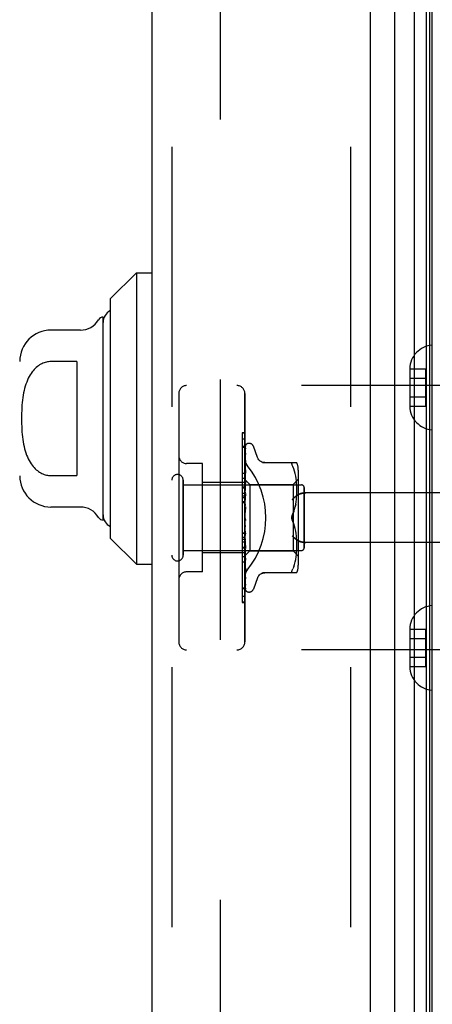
# Model space of a CAD drawing. Header units: inches. Extents: x 0 to 179, y 0 to 116.
# Tile 205 of 234: x 94.21 to 95.77, y 36.41 to 40.13. Entities that reach past the tile are written whole.
import ezdxf

# ---------------------------------------------------------------- set-up
doc = ezdxf.new("R2010")
doc.units = ezdxf.units.IN
doc.header["$LTSCALE"] = 9.842105
doc.header["$MEASUREMENT"] = 0
doc.linetypes.add('HIDDEN', pattern=[0.2, 0.1, -0.1])
doc.layers.get('0').update_dxf_attribs({"linetype": 'CONTINUOUS'})
for name, color, linetype in [('DEFAULT_2', 8, 'HIDDEN'), ('DIMENSIONS', 7, 'CONTINUOUS'), ('LEFTHAND_DOOR_ASSEMBLY', 7, 'CONTINUOUS'), ('RIGHTHAND_DOOR_ASSEMBLY', 7, 'CONTINUOUS')]:
    doc.layers.add(name, color=color, linetype=linetype)
doc.styles.get("Standard").update_dxf_attribs({"font": 'arial.ttf'})
doc.dimstyles.new('DIMSTYLE_1', dxfattribs={"dimtxt": 0.789474, "dimasz": 1.052632, "dimexe": 0.09, "dimexo": 0.07, "dimgap": 0.0375, "dimtad": 0, "dimtih": 1, "dimtoh": 1, "dimzin": 4, "dimdsep": 46, "dimtxsty": 'Standard', "dimblk": '_FILLED', "dimblk1": '_FILLED', "dimblk2": '_FILLED', "dimcen": 0.09, "dimadec": 3, "dimazin": 1, "dimtfac": 1, "dimtdec": 3, "dimtofl": 0, "dimtmove": 0, "dimatfit": 3, "dimldrblk": '_FILLED', "dimfxl": 0, "dimtolj": 1, "dimtzin": 4, "dimarcsym": 0})

# ---------------------------------------------------------------- blocks, each defined once
blk = doc.blocks.new('_FILLED')
at = {"color": 0, "linetype": 'ByBlock'}
blk.add_solid([(0, 0), (-1, 0.2), (-1, -0.2)], dxfattribs=at)
blk = doc.blocks.new('*D12')
at = {"layer": 'DIMENSIONS', "color": 2, "linetype": 'Continuous'}
for p, q in [((95.1522, 81.3753), (90.7153, 81.3753)), ((91.6627, 81.3753), (91.6627, 58.1648)), ((91.6627, 33.3753), (91.6627, 56.5859)), ((95.1632, 33.3753), (90.7153, 33.3753))]:
    blk.add_line(p, q, dxfattribs=at)
at = {"layer": 'DIMENSIONS', "color": 2, "linetype": 'Continuous', "xscale": 1.0526315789, "yscale": 1.0526315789, "zscale": 1.0526315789}
for p, rotation in [((91.6627, 81.3753), 90), ((91.6627, 33.3753), 270)]:
    blk.add_blockref('_FILLED', p, dxfattribs=dict(at, rotation=rotation))
at = {"layer": 'DIMENSIONS', "color": 2, "linetype": 'Continuous', "insert": (91.6627, 57.7701), "char_height": 0.78947, "width": 2.758756, "attachment_point": 2, "line_spacing_factor": 0.9}
blk.add_mtext('48.00', dxfattribs=at)

msp = doc.modelspace()

# ---------------------------------------------------------------- linework, layer by layer
at = {"layer": 'DEFAULT_2', "color": 8, "linetype": 'HIDDEN'}
msp.add_line((94.9725, 80.1098), (94.9725, 34.6409), dxfattribs=at)
at = {"layer": 'LEFTHAND_DOOR_ASSEMBLY', "color": 8, "linetype": 'HIDDEN'}
for p, q in [((94.79, 80.9903), (94.79, 33.7603)), ((95.465, 80.9903), (95.465, 33.7603)), ((96.264, 38.7503), (94.846, 38.7503)), ((94.816, 38.7203), (94.816, 37.7803)), ((95.066, 37.7803), (95.066, 38.7203)), ((95.066, 38.5481), (95.056, 38.5481)), ((95.056, 38.5481), (95.056, 38.1374)), ((95.066, 38.5197), (95.056, 38.5197)), ((94.906, 38.4553), (94.846, 38.4553)), ((94.906, 38.0453), (94.906, 38.4553)), ((94.833, 38.1083), (94.833, 38.3923)), ((94.833, 38.3743), (95.28, 38.3743)), ((95.066, 38.3833), (94.906, 38.3833)), ((95.066, 38.3984), (95.056, 38.3984)), ((95.066, 38.3423), (95.056, 38.3423)), ((95.066, 38.3322), (95.056, 38.3322)), ((95.29, 38.1363), (95.29, 38.3643)), ((96.264, 38.3441), (95.2964, 38.3441)), ((95.066, 38.325), (95.056, 38.325)), ((95.066, 38.31), (95.056, 38.31)), ((95.056, 38.1937), (95.066, 38.1937)), ((96.264, 38.1566), (95.2964, 38.1566)), ((94.833, 38.1263), (95.28, 38.1263)), ((95.066, 38.1173), (94.906, 38.1173)), ((95.056, 38.1374), (95.066, 38.1374)), ((95.066, 38.137), (95.056, 38.137)), ((95.056, 38.137), (95.056, 37.9297)), ((95.066, 38.1354), (95.056, 38.1354)), ((95.066, 38.0819), (95.056, 38.0819)), ((94.906, 38.0453), (94.846, 38.0453)), ((95.056, 37.985), (95.066, 37.985)), ((95.066, 37.9306), (95.056, 37.9306)), ((95.056, 37.9297), (95.066, 37.9297)), ((96.264, 37.7503), (94.846, 37.7503))]:
    msp.add_line(p, q, dxfattribs=at)
for points in [[(95.0748, 38.4483), (95.0743, 38.4489), (95.0738, 38.4495), (95.0734, 38.4501), (95.0729, 38.4508), (95.0725, 38.4514), (95.0721, 38.4521), (95.0716, 38.4527), (95.0712, 38.4534), (95.0708, 38.4541), (95.0704, 38.4548), (95.0701, 38.4556), (95.0697, 38.4563), (95.0694, 38.4571), (95.069, 38.4578), (95.0687, 38.4586), (95.0684, 38.4593), (95.0681, 38.4601), (95.0678, 38.4609), (95.0676, 38.4617), (95.0674, 38.4625), (95.0671, 38.4632), (95.0669, 38.464), (95.0668, 38.4648), (95.0666, 38.4656), (95.0665, 38.4664), (95.0663, 38.4671), (95.0662, 38.4679), (95.0661, 38.4687), (95.0661, 38.4695), (95.066, 38.4702), (95.066, 38.471), (95.066, 38.4717)], [(95.2452, 38.3191), (95.2457, 38.3197), (95.2462, 38.3202), (95.2468, 38.3208), (95.2473, 38.3214), (95.2479, 38.3219), (95.2484, 38.3225), (95.249, 38.3231), (95.2496, 38.3236), (95.2502, 38.3242), (95.2508, 38.3248), (95.2514, 38.3253), (95.252, 38.3259), (95.2527, 38.3264), (95.2533, 38.327), (95.2539, 38.3275), (95.2546, 38.3281), (95.2552, 38.3286), (95.2559, 38.3292), (95.2566, 38.3297), (95.2572, 38.3302), (95.2579, 38.3307), (95.2585, 38.3313), (95.2592, 38.3318), (95.2599, 38.3322), (95.2605, 38.3327), (95.2612, 38.3332), (95.2619, 38.3337), (95.2625, 38.3341), (95.2632, 38.3346), (95.2638, 38.335), (95.2645, 38.3355), (95.2651, 38.3359), (95.2658, 38.3363), (95.2664, 38.3367)], [(95.2964, 38.3441), (95.2951, 38.3441), (95.2939, 38.3441), (95.2926, 38.344), (95.2913, 38.3439), (95.2901, 38.3438), (95.2889, 38.3437), (95.2876, 38.3436), (95.2864, 38.3434), (95.2853, 38.3432), (95.2841, 38.343), (95.283, 38.3428), (95.2819, 38.3426), (95.2808, 38.3424), (95.2797, 38.3421), (95.2787, 38.3418), (95.2777, 38.3416), (95.2767, 38.3413), (95.2758, 38.341), (95.2748, 38.3407), (95.2739, 38.3403), (95.2731, 38.34), (95.2722, 38.3397), (95.2714, 38.3393), (95.2706, 38.339), (95.2699, 38.3386), (95.2691, 38.3382), (95.2684, 38.3379), (95.2677, 38.3375), (95.2671, 38.3371), (95.2664, 38.3367)], [(95.2664, 38.164), (95.2658, 38.1644), (95.2651, 38.1648), (95.2645, 38.1652), (95.2638, 38.1657), (95.2632, 38.1661), (95.2625, 38.1666), (95.2619, 38.167), (95.2612, 38.1675), (95.2605, 38.168), (95.2599, 38.1684), (95.2592, 38.1689), (95.2585, 38.1694), (95.2579, 38.17), (95.2572, 38.1705), (95.2566, 38.171), (95.2559, 38.1715), (95.2552, 38.1721), (95.2546, 38.1726), (95.2539, 38.1731), (95.2533, 38.1737), (95.2527, 38.1743), (95.252, 38.1748), (95.2514, 38.1754), (95.2508, 38.1759), (95.2502, 38.1765), (95.2496, 38.1771), (95.249, 38.1776), (95.2484, 38.1782), (95.2479, 38.1788), (95.2473, 38.1793), (95.2468, 38.1799), (95.2462, 38.1805), (95.2457, 38.181), (95.2452, 38.1816)], [(95.2664, 38.164), (95.2671, 38.1636), (95.2677, 38.1632), (95.2684, 38.1628), (95.2691, 38.1625), (95.2699, 38.1621), (95.2706, 38.1617), (95.2714, 38.1614), (95.2722, 38.161), (95.2731, 38.1607), (95.2739, 38.1604), (95.2748, 38.16), (95.2758, 38.1597), (95.2767, 38.1594), (95.2777, 38.1591), (95.2787, 38.1588), (95.2797, 38.1586), (95.2808, 38.1583), (95.2819, 38.1581), (95.283, 38.1579), (95.2841, 38.1576), (95.2853, 38.1575), (95.2864, 38.1573), (95.2876, 38.1571), (95.2889, 38.157), (95.2901, 38.1569), (95.2913, 38.1568), (95.2926, 38.1567), (95.2939, 38.1566), (95.2951, 38.1566), (95.2964, 38.1566)], [(95.066, 38.029), (95.066, 38.0297), (95.066, 38.0305), (95.0661, 38.0312), (95.0661, 38.032), (95.0662, 38.0328), (95.0663, 38.0335), (95.0665, 38.0343), (95.0666, 38.0351), (95.0668, 38.0359), (95.0669, 38.0367), (95.0671, 38.0375), (95.0674, 38.0382), (95.0676, 38.039), (95.0678, 38.0398), (95.0681, 38.0406), (95.0684, 38.0414), (95.0687, 38.0421), (95.069, 38.0429), (95.0694, 38.0436), (95.0697, 38.0444), (95.0701, 38.0451), (95.0704, 38.0458), (95.0708, 38.0466), (95.0712, 38.0473), (95.0716, 38.048), (95.0721, 38.0486), (95.0725, 38.0493), (95.0729, 38.0499), (95.0734, 38.0506), (95.0738, 38.0512), (95.0743, 38.0518), (95.0748, 38.0524)]]:
    msp.add_lwpolyline(points, dxfattribs=at)
for centre, radius, start, end in [((94.846, 38.7203), 0.03, 90, 180), ((95.036, 38.7203), 0.03, 0, 90), ((94.846, 38.4853), 0.03, 180, 270), ((94.8115, 38.3923), 0.0215, 360, 180), ((95.28, 38.3643), 0.01, 360, 90), ((94.8115, 38.1083), 0.0215, 180, 0), ((95.28, 38.1363), 0.01, 270, 0), ((94.846, 38.0153), 0.03, 90, 180), ((94.846, 37.7803), 0.03, 180, 270), ((95.036, 37.7803), 0.03, 270, 360)]:
    msp.add_arc(centre, radius, start, end, dxfattribs=at)
msp.add_ellipse((94.833, 38.2503), major_axis=(0, 0.3125), ratio=1, start_param=-2.256904, end_param=-0.884689, dxfattribs=at)
at = {"layer": 'RIGHTHAND_DOOR_ASSEMBLY', "color": 7, "linetype": 'Continuous'}
for p, q in [((95.7073, 33.71), (95.7073, 81.0407)), ((95.7507, 81.0318), (95.7507, 33.7189)), ((95.7643, 81.025), (95.7643, 33.7257)), ((95.7731, 81.0226), (95.7731, 33.728)), ((95.6321, 81.0123), (95.6321, 33.7384)), ((94.5575, 39.0781), (94.6559, 39.1765)), ((94.6559, 39.1765), (94.715, 39.1765)), ((94.6559, 39.1765), (94.6559, 38.0742)), ((94.5575, 39.0781), (94.5575, 38.1726)), ((94.53, 38.2415), (94.53, 39.0092)), ((94.4447, 38.96), (94.3331, 38.96)), ((94.4315, 38.841), (94.3331, 38.841)), ((94.4315, 38.841), (94.4315, 38.4097)), ((94.3331, 38.4097), (94.4315, 38.4097)), ((94.4447, 38.2907), (94.3331, 38.2907)), ((94.5575, 38.1726), (94.6559, 38.0742)), ((94.6559, 38.0742), (94.715, 38.0742))]:
    msp.add_line(p, q, dxfattribs=at)
at = {"layer": 'RIGHTHAND_DOOR_ASSEMBLY', "color": 3, "linetype": 'Continuous'}
for p, q in [((94.715, 80.9903), (94.715, 33.7603)), ((95.54, 80.9903), (95.54, 33.7603))]:
    msp.add_line(p, q, dxfattribs=at)
at = {"layer": 'RIGHTHAND_DOOR_ASSEMBLY', "color": 8, "linetype": 'HIDDEN'}
for p, q in [((94.79, 80.9903), (94.79, 33.7603)), ((95.465, 80.9903), (95.465, 33.7603)), ((95.6895, 38.8139), (95.7495, 38.8139)), ((95.6895, 38.8139), (95.6895, 38.8128)), ((95.6895, 38.8128), (95.6895, 38.6729)), ((95.7495, 38.6718), (95.7495, 38.8139)), ((96.264, 38.7503), (94.846, 38.7503)), ((95.6895, 38.7778), (95.7495, 38.7778)), ((94.816, 38.7203), (94.816, 37.7803)), ((95.066, 38.7203), (95.066, 37.7803)), ((95.6895, 38.7078), (95.7495, 38.7078)), ((95.6895, 38.6729), (95.6895, 38.6718)), ((95.6895, 38.6718), (95.7495, 38.6718)), ((95.066, 38.571), (95.056, 38.571)), ((95.056, 38.571), (95.056, 38.3637)), ((95.066, 38.5701), (95.056, 38.5701)), ((95.0668, 38.3932), (95.0686, 38.522)), ((95.0668, 38.3931), (95.0686, 38.5214)), ((95.0694, 38.5242), (95.0689, 38.5236)), ((95.0825, 38.5316), (95.0817, 38.5316)), ((95.1135, 38.4783), (95.0982, 38.5206)), ((95.066, 38.5157), (95.056, 38.5157)), ((95.0668, 38.3881), (95.0686, 38.5128)), ((95.0668, 38.3879), (95.0686, 38.511)), ((95.0668, 38.378), (95.0686, 38.494)), ((95.0668, 38.3777), (95.0686, 38.4911)), ((95.0686, 38.5119), (95.068, 38.5107)), ((95.0686, 38.494), (95.0687, 38.4945)), ((95.0686, 38.4912), (95.0687, 38.4917)), ((94.906, 38.4553), (94.846, 38.4553)), ((94.906, 38.0453), (94.906, 38.4553)), ((95.0666, 38.4499), (95.066, 38.4442)), ((95.0674, 38.457), (95.0666, 38.4499)), ((95.0668, 38.3632), (95.0686, 38.4665)), ((95.0668, 38.3629), (95.0686, 38.4626)), ((95.0686, 38.4665), (95.0686, 38.4666)), ((95.0686, 38.4665), (95.0686, 38.4665)), ((95.0686, 38.4626), (95.0686, 38.4627)), ((95.1333, 38.4587), (95.2625, 38.4587)), ((95.2471, 38.4587), (95.2458, 38.4585)), ((95.2507, 38.4356), (95.2471, 38.4441)), ((95.056, 38.4188), (95.066, 38.4188)), ((95.0666, 38.4116), (95.066, 38.4054)), ((95.0679, 38.4238), (95.0666, 38.4116)), ((95.0668, 38.3444), (95.0686, 38.4311)), ((95.0668, 38.344), (95.0686, 38.4264)), ((95.0686, 38.431), (95.0679, 38.4238)), ((95.0686, 38.4311), (95.0686, 38.431)), ((95.2538, 38.4268), (95.2507, 38.4357)), ((95.2563, 38.4174), (95.2537, 38.4268)), ((95.2583, 38.4079), (95.2562, 38.4175)), ((95.2598, 38.3983), (95.2583, 38.4079)), ((95.268, 38.4299), (95.268, 38.0708)), ((94.833, 38.3923), (94.833, 38.1083)), ((94.833, 38.3743), (95.28, 38.3743)), ((95.066, 38.3833), (94.906, 38.3833)), ((95.066, 38.3946), (95.085, 38.3756)), ((95.066, 38.3911), (95.0668, 38.3881)), ((95.066, 38.3825), (95.0668, 38.378)), ((95.066, 38.3741), (95.0668, 38.3778)), ((95.0674, 38.3764), (95.066, 38.3609)), ((95.066, 38.3692), (95.0668, 38.3633)), ((95.0668, 38.3931), (95.0668, 38.3932)), ((95.0668, 38.3932), (95.0668, 38.3932)), ((95.0668, 38.3222), (95.0686, 38.3892)), ((95.0668, 38.3879), (95.0668, 38.3881)), ((95.0668, 38.3881), (95.0668, 38.3879)), ((95.0668, 38.3217), (95.0686, 38.3838)), ((95.0668, 38.3777), (95.0668, 38.378)), ((95.0668, 38.378), (95.0668, 38.3778)), ((95.0686, 38.389), (95.0674, 38.3764)), ((95.0686, 38.3892), (95.0686, 38.389)), ((95.085, 38.3756), (95.248, 38.3756)), ((95.085, 38.3756), (95.085, 38.1251)), ((95.248, 38.3756), (95.268, 38.3956)), ((95.248, 38.3756), (95.248, 38.2503)), ((95.2609, 38.389), (95.2598, 38.3984)), ((95.2616, 38.38), (95.2609, 38.389)), ((95.2621, 38.3714), (95.2616, 38.3801)), ((95.2624, 38.363), (95.2621, 38.3715)), ((95.066, 38.3653), (95.056, 38.3653)), ((95.056, 38.3637), (95.066, 38.3637)), ((95.066, 38.3633), (95.056, 38.3633)), ((95.056, 38.3633), (95.056, 37.9526)), ((95.066, 38.3579), (95.0668, 38.363)), ((95.066, 38.3515), (95.0668, 38.3445)), ((95.066, 38.3377), (95.0668, 38.3441)), ((95.0686, 38.3419), (95.066, 38.3124)), ((95.0668, 38.3629), (95.0668, 38.3633)), ((95.0668, 38.3632), (95.0668, 38.363)), ((95.0668, 38.344), (95.0668, 38.3445)), ((95.0668, 38.3444), (95.0668, 38.3441)), ((95.0668, 38.2973), (95.0686, 38.3422)), ((95.0668, 38.2968), (95.0686, 38.3362)), ((95.0686, 38.3422), (95.0686, 38.342)), ((95.2616, 38.3288), (95.2621, 38.3379)), ((95.2621, 38.3377), (95.2624, 38.3464)), ((95.2625, 38.3547), (95.2624, 38.3631)), ((95.2624, 38.3463), (95.2625, 38.3549)), ((95.29, 38.3643), (95.29, 38.1363)), ((96.264, 38.3441), (95.2964, 38.3441)), ((95.066, 38.307), (95.056, 38.307)), ((95.066, 38.3303), (95.0668, 38.3223)), ((95.066, 38.3144), (95.0668, 38.3219)), ((95.066, 38.3061), (95.0668, 38.2975)), ((95.066, 38.2888), (95.0668, 38.297)), ((95.0668, 38.3221), (95.0668, 38.3223)), ((95.0668, 38.3222), (95.0668, 38.3219)), ((95.0668, 38.3217), (95.0668, 38.3221)), ((95.0668, 38.2968), (95.0668, 38.2975)), ((95.0668, 38.2973), (95.0668, 38.297)), ((95.2583, 38.3011), (95.2563, 38.2917)), ((95.2597, 38.3104), (95.2609, 38.3199)), ((95.2608, 38.3197), (95.2616, 38.329)), ((95.0686, 38.2917), (95.066, 38.2618)), ((95.066, 38.2799), (95.0668, 38.271)), ((95.0667, 38.2698), (95.0673, 38.2746)), ((95.2507, 38.2735), (95.2471, 38.2649)), ((95.2538, 38.2824), (95.2563, 38.2917)), ((95.066, 38.2526), (95.0668, 38.2438)), ((95.066, 38.2468), (95.0662, 38.2464)), ((95.066, 38.2344), (95.0668, 38.2433)), ((95.066, 38.2253), (95.0668, 38.2168)), ((95.067, 38.2448), (95.067, 38.2447)), ((95.0671, 38.2447), (95.0672, 38.2446)), ((95.2507, 38.2272), (95.2471, 38.2358)), ((95.248, 38.2503), (95.248, 38.1251)), ((95.2538, 38.2183), (95.2507, 38.2272)), ((95.066, 38.1907), (95.056, 38.1907)), ((95.066, 38.2075), (95.0668, 38.2163)), ((95.0686, 38.1836), (95.066, 38.2134)), ((95.066, 38.1989), (95.0668, 38.191)), ((95.066, 38.1822), (95.0668, 38.1905)), ((95.0676, 38.2042), (95.0668, 38.2172)), ((95.0668, 38.2172), (95.0668, 38.2163)), ((95.0668, 38.2166), (95.0668, 38.2168)), ((95.0686, 38.1834), (95.0668, 38.2166)), ((95.0686, 38.1402), (95.0668, 38.1912)), ((95.0668, 38.1912), (95.0668, 38.1905)), ((95.0668, 38.1907), (95.0668, 38.191)), ((95.0686, 38.1344), (95.0668, 38.1907)), ((95.0686, 38.1896), (95.0676, 38.2042)), ((95.0686, 38.1836), (95.0686, 38.1834)), ((95.2563, 38.209), (95.2538, 38.2183)), ((95.2583, 38.1996), (95.2563, 38.2091)), ((95.2598, 38.1902), (95.2582, 38.1997)), ((95.2609, 38.1808), (95.2597, 38.1903)), ((95.066, 38.1757), (95.056, 38.1757)), ((95.066, 38.1685), (95.056, 38.1685)), ((95.066, 38.1584), (95.056, 38.1584)), ((95.066, 38.1743), (95.0668, 38.1673)), ((95.066, 38.1594), (95.0668, 38.1669)), ((95.066, 38.1636), (95.0666, 38.1568)), ((95.066, 38.1525), (95.0668, 38.1467)), ((95.066, 38.1398), (95.0668, 38.1463)), ((95.0666, 38.1568), (95.0686, 38.1347)), ((95.0686, 38.0949), (95.0668, 38.1675)), ((95.0668, 38.1675), (95.0668, 38.1669)), ((95.0668, 38.167), (95.0668, 38.1673)), ((95.0686, 38.0898), (95.0668, 38.167)), ((95.0686, 38.0553), (95.0668, 38.1468)), ((95.0668, 38.1468), (95.0668, 38.1463)), ((95.0668, 38.1464), (95.0668, 38.1467)), ((95.0686, 38.051), (95.0668, 38.1464)), ((95.2616, 38.1717), (95.2608, 38.181)), ((95.2621, 38.1628), (95.2616, 38.1719)), ((95.2624, 38.1542), (95.2621, 38.163)), ((95.2625, 38.1458), (95.2624, 38.1544)), ((95.2624, 38.1376), (95.2625, 38.146)), ((96.264, 38.1566), (95.2964, 38.1566)), ((94.833, 38.1263), (95.28, 38.1263)), ((95.066, 38.1173), (94.906, 38.1173)), ((95.066, 38.1342), (95.0668, 38.1298)), ((95.066, 38.1243), (95.0668, 38.1295)), ((95.066, 38.1201), (95.0668, 38.1172)), ((95.066, 38.1133), (95.0668, 38.117)), ((95.0668, 38.1295), (95.0668, 38.1298)), ((95.0686, 38.0228), (95.0668, 38.1298)), ((95.0668, 38.1298), (95.0668, 38.1295)), ((95.0686, 38.0194), (95.0668, 38.1295)), ((95.0668, 38.1069), (95.085, 38.1251)), ((95.0686, 37.9985), (95.0668, 38.1173)), ((95.0668, 38.1173), (95.0668, 38.117)), ((95.0668, 38.1171), (95.0668, 38.1172)), ((95.0686, 37.9961), (95.0668, 38.1171)), ((95.0668, 38.1094), (95.0668, 38.1095)), ((95.0686, 37.9821), (95.0668, 38.1095)), ((95.0668, 38.1095), (95.0668, 38.1094)), ((95.0686, 38.1347), (95.0686, 38.1344)), ((95.085, 38.1251), (95.248, 38.1251)), ((95.248, 38.1251), (95.268, 38.1051)), ((95.2598, 38.1023), (95.2609, 38.1117)), ((95.2609, 38.1117), (95.2616, 38.1207)), ((95.2616, 38.1206), (95.2621, 38.1293)), ((95.2621, 38.1292), (95.2624, 38.1377)), ((95.066, 38.1023), (95.056, 38.1023)), ((95.066, 38.1061), (95.0668, 38.1069)), ((95.066, 38.0751), (95.0666, 38.0691)), ((95.0686, 37.9778), (95.0668, 38.1069)), ((95.0668, 38.1069), (95.0668, 38.1069)), ((95.0674, 38.1019), (95.0686, 38.09)), ((95.0686, 38.09), (95.0686, 38.0898)), ((95.2507, 38.065), (95.2538, 38.0739)), ((95.2537, 38.0739), (95.2563, 38.0833)), ((95.2562, 38.0832), (95.2583, 38.0928)), ((95.2583, 38.0928), (95.2598, 38.1024)), ((94.906, 38.0453), (94.846, 38.0453)), ((95.0666, 38.0691), (95.0674, 38.0615)), ((95.0686, 38.051), (95.0686, 38.051)), ((95.2625, 38.042), (95.1333, 38.042)), ((95.2507, 38.0651), (95.2471, 38.0566)), ((95.0687, 38.0191), (95.0686, 38.0194)), ((95.1135, 38.0224), (95.0982, 37.9801)), ((95.066, 37.981), (95.056, 37.981)), ((95.0687, 37.9954), (95.0686, 37.9962)), ((95.07, 37.9739), (95.0703, 37.9736)), ((95.0825, 37.9691), (95.0817, 37.9691)), ((95.066, 37.9526), (95.056, 37.9526)), ((95.6895, 37.8289), (95.7495, 37.8289)), ((95.6895, 37.8289), (95.6895, 37.8278)), ((95.6895, 37.8278), (95.6895, 37.6879)), ((95.7495, 37.6868), (95.7495, 37.8289)), ((95.6895, 37.7928), (95.7495, 37.7928)), ((96.264, 37.7503), (94.846, 37.7503)), ((95.6895, 37.7228), (95.7495, 37.7228)), ((95.6895, 37.6879), (95.6895, 37.6868)), ((95.6895, 37.6868), (95.7495, 37.6868))]:
    msp.add_line(p, q, dxfattribs=at)
at = {"layer": 'RIGHTHAND_DOOR_ASSEMBLY', "color": 7, "linetype": 'Continuous'}
msp.add_lwpolyline([(94.3331, 38.841), (94.3288, 38.8409), (94.3244, 38.8405), (94.3201, 38.8399), (94.3158, 38.839), (94.3114, 38.8379), (94.3071, 38.8365), (94.3028, 38.8348), (94.2986, 38.8329), (94.2943, 38.8307), (94.2901, 38.8282), (94.2859, 38.8254), (94.2818, 38.8223), (94.2777, 38.8188), (94.2736, 38.8151), (94.2696, 38.811), (94.2657, 38.8065), (94.2618, 38.8016), (94.258, 38.7962), (94.2544, 38.7905), (94.2508, 38.7843), (94.2474, 38.7777), (94.2442, 38.7707), (94.2413, 38.7634), (94.2385, 38.7558), (94.236, 38.7479), (94.2337, 38.7398), (94.2316, 38.7313), (94.2298, 38.7227), (94.2282, 38.7138), (94.2268, 38.7046), (94.2255, 38.6953), (94.2245, 38.6857), (94.2236, 38.676), (94.2229, 38.6661), (94.2224, 38.6561), (94.222, 38.6459), (94.2218, 38.6357), (94.2218, 38.6255), (94.2218, 38.6153), (94.222, 38.6051), (94.2224, 38.595), (94.2229, 38.585), (94.2236, 38.5751), (94.2245, 38.5653), (94.2255, 38.5558), (94.2267, 38.5464), (94.2281, 38.5373), (94.2297, 38.5284), (94.2316, 38.5197), (94.2336, 38.5113), (94.2359, 38.5031), (94.2384, 38.4952), (94.2412, 38.4875), (94.2442, 38.4801), (94.2474, 38.4731), (94.2508, 38.4665), (94.2543, 38.4603), (94.258, 38.4545), (94.2618, 38.4492), (94.2657, 38.4442), (94.2696, 38.4397), (94.2736, 38.4356), (94.2777, 38.4319), (94.2818, 38.4284), (94.2859, 38.4253), (94.2901, 38.4225), (94.2943, 38.42), (94.2986, 38.4178), (94.3028, 38.4159), (94.3071, 38.4142), (94.3114, 38.4128), (94.3158, 38.4117), (94.3201, 38.4108), (94.3244, 38.4102), (94.3288, 38.4098), (94.3331, 38.4097)], dxfattribs=at)
at = {"layer": 'RIGHTHAND_DOOR_ASSEMBLY', "color": 8, "linetype": 'HIDDEN'}
for points in [[(95.0693, 38.5247), (95.0689, 38.5238), (95.0683, 38.5225), (95.0678, 38.5211), (95.0673, 38.5197), (95.0668, 38.5182), (95.0664, 38.5165), (95.066, 38.5149)], [(95.0689, 38.5236), (95.0687, 38.5232), (95.0684, 38.5228), (95.0681, 38.5224), (95.0678, 38.5219), (95.0675, 38.5214), (95.0672, 38.5209), (95.0669, 38.5203), (95.0666, 38.5197), (95.0663, 38.519), (95.0661, 38.5184), (95.066, 38.5181)], [(95.0668, 38.5225), (95.0668, 38.5224), (95.0664, 38.5215), (95.066, 38.5206)], [(95.0686, 38.522), (95.0687, 38.5226), (95.0688, 38.5232), (95.0689, 38.5238), (95.0691, 38.5243), (95.0693, 38.5247)], [(95.0686, 38.5214), (95.0687, 38.5218), (95.0687, 38.5224), (95.0689, 38.523), (95.069, 38.5234), (95.0692, 38.5238), (95.0693, 38.5241), (95.0694, 38.5243), (95.0694, 38.5243)], [(95.0694, 38.5243), (95.0695, 38.5243), (95.0694, 38.5242)], [(95.0688, 38.5139), (95.0684, 38.5125), (95.068, 38.5105), (95.0675, 38.5084), (95.0671, 38.5062), (95.0667, 38.504), (95.0663, 38.5017), (95.066, 38.5)], [(95.068, 38.5107), (95.0677, 38.5102), (95.0674, 38.5097), (95.0671, 38.5091), (95.0668, 38.5085), (95.0666, 38.5079), (95.0663, 38.5072), (95.0661, 38.5066), (95.066, 38.5064)], [(95.0687, 38.4945), (95.0683, 38.4925), (95.0679, 38.4897), (95.0675, 38.4868), (95.067, 38.484), (95.0666, 38.481), (95.0662, 38.4781), (95.066, 38.4762)], [(95.0675, 38.489), (95.0671, 38.4883), (95.0668, 38.4876), (95.0665, 38.4868), (95.0662, 38.486), (95.066, 38.4855)], [(95.0687, 38.4917), (95.0687, 38.4917), (95.0687, 38.4916), (95.0686, 38.4914), (95.0685, 38.4911), (95.0683, 38.4907), (95.068, 38.4902), (95.0675, 38.489)], [(95.0686, 38.5127), (95.0687, 38.5132), (95.0687, 38.5137), (95.0688, 38.5139)], [(95.0688, 38.5123), (95.0689, 38.5124), (95.0689, 38.5124), (95.0689, 38.5123), (95.0688, 38.5122), (95.0686, 38.5119)], [(95.0686, 38.511), (95.0687, 38.5114), (95.0687, 38.5119), (95.0688, 38.5122), (95.0688, 38.5123)], [(95.066, 38.4717), (95.066, 38.471), (95.066, 38.4702), (95.0661, 38.4695), (95.0661, 38.4687), (95.0662, 38.4679), (95.0663, 38.4671), (95.0665, 38.4664), (95.0666, 38.4656), (95.0668, 38.4648), (95.0669, 38.464), (95.0671, 38.4632), (95.0674, 38.4625), (95.0676, 38.4617), (95.0678, 38.4609), (95.0681, 38.4601), (95.0684, 38.4593), (95.0687, 38.4586), (95.069, 38.4578), (95.0694, 38.4571), (95.0697, 38.4563), (95.0701, 38.4556), (95.0704, 38.4548), (95.0708, 38.4541), (95.0712, 38.4534), (95.0716, 38.4527), (95.0721, 38.4521), (95.0725, 38.4514), (95.0729, 38.4508), (95.0734, 38.4501), (95.0738, 38.4495), (95.0743, 38.4489), (95.0748, 38.4483)], [(95.0686, 38.4627), (95.0686, 38.4627), (95.0686, 38.4625), (95.0685, 38.4623), (95.0684, 38.4618), (95.0682, 38.4613), (95.0679, 38.4607), (95.0676, 38.4601), (95.0673, 38.4593), (95.067, 38.4586), (95.0666, 38.4578), (95.0662, 38.4569), (95.066, 38.4562)], [(95.0686, 38.4666), (95.0683, 38.4641), (95.0674, 38.457)], [(95.1411, 38.4587), (95.1375, 38.4589), (95.1338, 38.4596), (95.1302, 38.4608), (95.1268, 38.4624), (95.1237, 38.4645), (95.1208, 38.4669), (95.1183, 38.4697), (95.1162, 38.4727), (95.1145, 38.476), (95.1137, 38.4779)], [(95.2471, 38.4441), (95.2458, 38.4469), (95.2448, 38.4493), (95.2442, 38.4514), (95.2438, 38.4532), (95.2436, 38.4548), (95.2438, 38.4561), (95.2442, 38.4572), (95.2448, 38.458), (95.2458, 38.4585)], [(95.0668, 38.4215), (95.0665, 38.4208), (95.0662, 38.42), (95.066, 38.4195)], [(95.0686, 38.4264), (95.0686, 38.4262), (95.0686, 38.4259), (95.0685, 38.4254), (95.0683, 38.4249), (95.0681, 38.4243), (95.0678, 38.4237), (95.0675, 38.423), (95.0668, 38.4215)], [(95.066, 38.3945), (95.0662, 38.3942), (95.0664, 38.3939), (95.0666, 38.3936), (95.0668, 38.3932)], [(95.066, 38.3942), (95.0663, 38.3939), (95.0665, 38.3936), (95.0666, 38.3934), (95.0667, 38.3933), (95.0668, 38.3932), (95.0668, 38.3932)], [(95.066, 38.3936), (95.0663, 38.3934), (95.0665, 38.3932), (95.0666, 38.3931), (95.0667, 38.3931), (95.0668, 38.3931), (95.0668, 38.3931)], [(95.066, 38.3928), (95.0662, 38.3929), (95.0664, 38.393), (95.0666, 38.3931), (95.0668, 38.3932)], [(95.066, 38.3897), (95.0663, 38.3892), (95.0665, 38.3889), (95.0666, 38.3886), (95.0667, 38.3883), (95.0668, 38.3881), (95.0668, 38.3881)], [(95.066, 38.3878), (95.0663, 38.3877), (95.0665, 38.3877), (95.0666, 38.3877), (95.0667, 38.3878), (95.0668, 38.3879)], [(95.066, 38.3859), (95.0662, 38.3865), (95.0664, 38.387), (95.0666, 38.3875), (95.0668, 38.3879)], [(95.066, 38.3801), (95.0663, 38.3796), (95.0665, 38.3791), (95.0666, 38.3787), (95.0667, 38.3783), (95.0668, 38.378), (95.0668, 38.378)], [(95.0674, 38.3799), (95.0667, 38.3784), (95.0663, 38.3776), (95.066, 38.3768)], [(95.066, 38.377), (95.0663, 38.377), (95.0665, 38.3771), (95.0666, 38.3773), (95.0667, 38.3775), (95.0668, 38.3777)], [(95.0686, 38.3838), (95.0686, 38.3836), (95.0686, 38.3832), (95.0685, 38.3826), (95.0683, 38.382), (95.068, 38.3813), (95.0677, 38.3806), (95.0674, 38.3799)], [(95.066, 38.3658), (95.0663, 38.3652), (95.0665, 38.3647), (95.0666, 38.3642), (95.0667, 38.3637), (95.0668, 38.3633), (95.0668, 38.3632)], [(95.066, 38.3616), (95.0663, 38.3618), (95.0665, 38.362), (95.0666, 38.3622), (95.0667, 38.3626), (95.0668, 38.3629)], [(95.066, 38.3473), (95.0663, 38.3467), (95.0665, 38.3461), (95.0666, 38.3456), (95.0667, 38.3451), (95.0668, 38.3446), (95.0668, 38.3444)], [(95.066, 38.3423), (95.0663, 38.3425), (95.0665, 38.3428), (95.0666, 38.3432), (95.0667, 38.3436), (95.0668, 38.344)], [(95.0686, 38.3363), (95.0686, 38.3357), (95.0684, 38.335), (95.0682, 38.3343), (95.068, 38.3336), (95.0677, 38.3329), (95.0673, 38.3323), (95.067, 38.3317), (95.0667, 38.3311), (95.0664, 38.3305), (95.0661, 38.3299), (95.066, 38.3297)], [(95.2664, 38.3367), (95.2658, 38.3363), (95.2651, 38.3359), (95.2645, 38.3355), (95.2638, 38.335), (95.2632, 38.3346), (95.2625, 38.3341), (95.2619, 38.3337), (95.2612, 38.3332), (95.2605, 38.3327), (95.2599, 38.3322), (95.2592, 38.3318), (95.2585, 38.3313), (95.2579, 38.3307), (95.2572, 38.3302), (95.2566, 38.3297), (95.2559, 38.3292), (95.2552, 38.3286), (95.2546, 38.3281), (95.2539, 38.3275), (95.2533, 38.327), (95.2527, 38.3264), (95.252, 38.3259), (95.2514, 38.3253), (95.2508, 38.3248), (95.2502, 38.3242), (95.2496, 38.3236), (95.249, 38.3231), (95.2484, 38.3225), (95.2479, 38.3219), (95.2473, 38.3214), (95.2468, 38.3208), (95.2462, 38.3202), (95.2457, 38.3197), (95.2452, 38.3191)], [(95.2664, 38.3367), (95.2671, 38.3371), (95.2677, 38.3375), (95.2684, 38.3379), (95.2691, 38.3382), (95.2699, 38.3386), (95.2706, 38.339), (95.2714, 38.3393), (95.2722, 38.3397), (95.2731, 38.34), (95.2739, 38.3403), (95.2748, 38.3407), (95.2758, 38.341), (95.2767, 38.3413), (95.2777, 38.3416), (95.2787, 38.3418), (95.2797, 38.3421), (95.2808, 38.3424), (95.2819, 38.3426), (95.283, 38.3428), (95.2841, 38.343), (95.2853, 38.3432), (95.2864, 38.3434), (95.2876, 38.3436), (95.2889, 38.3437), (95.2901, 38.3438), (95.2913, 38.3439), (95.2926, 38.344), (95.2939, 38.3441), (95.2951, 38.3441), (95.2964, 38.3441)], [(95.066, 38.3253), (95.0663, 38.3247), (95.0665, 38.3241), (95.0666, 38.3235), (95.0667, 38.3229), (95.0668, 38.3224), (95.0668, 38.3222)], [(95.066, 38.3196), (95.0662, 38.3199), (95.0665, 38.3203), (95.0666, 38.3207), (95.0667, 38.3211), (95.0668, 38.3216), (95.0668, 38.3217)], [(95.066, 38.3007), (95.0663, 38.3001), (95.0665, 38.2994), (95.0666, 38.2988), (95.0667, 38.2982), (95.0668, 38.2976), (95.0668, 38.2973)], [(95.066, 38.2944), (95.0663, 38.2948), (95.0665, 38.2953), (95.0666, 38.2958), (95.0667, 38.2964), (95.0668, 38.2968)], [(95.2563, 38.2916), (95.2582, 38.301), (95.2598, 38.3105)], [(95.0686, 38.2853), (95.0685, 38.2849), (95.0684, 38.2842), (95.0682, 38.2836), (95.0679, 38.283), (95.0677, 38.2825), (95.0674, 38.282), (95.0671, 38.2816), (95.0668, 38.2812), (95.0666, 38.2808), (95.0663, 38.2805), (95.0661, 38.2801), (95.066, 38.2799)], [(95.066, 38.2742), (95.0663, 38.2736), (95.0665, 38.273), (95.0666, 38.2723), (95.0667, 38.2717), (95.0668, 38.2711), (95.0668, 38.2705)], [(95.066, 38.2676), (95.0663, 38.2681), (95.0665, 38.2686), (95.0666, 38.2692), (95.0667, 38.2698)], [(95.0667, 38.2698), (95.0668, 38.2704), (95.0668, 38.271)], [(95.0673, 38.2746), (95.0683, 38.2826), (95.0686, 38.2852)], [(95.2436, 38.2503), (95.2437, 38.2527), (95.244, 38.2552), (95.2445, 38.2576), (95.2452, 38.2601), (95.246, 38.2626), (95.2471, 38.2649)], [(95.2471, 38.2649), (95.2465, 38.2637), (95.246, 38.2623), (95.2454, 38.261), (95.245, 38.2595), (95.2446, 38.258), (95.2442, 38.2565), (95.244, 38.2549), (95.2438, 38.2534), (95.2437, 38.2518), (95.2436, 38.2503)], [(95.2471, 38.2649), (95.2507, 38.2735), (95.2538, 38.2824)], [(95.066, 38.246), (95.0662, 38.2458), (95.0663, 38.2456), (95.0664, 38.2454), (95.0665, 38.2453), (95.0666, 38.2452), (95.0667, 38.2451)], [(95.066, 38.2402), (95.0663, 38.2407), (95.0665, 38.2413), (95.0666, 38.2419), (95.0667, 38.2426), (95.0668, 38.2432), (95.0668, 38.2438)], [(95.0675, 38.2441), (95.0673, 38.2444), (95.0671, 38.2448), (95.0669, 38.2452), (95.0666, 38.2456), (95.0664, 38.246), (95.0662, 38.2464)], [(95.0662, 38.2464), (95.0663, 38.2463), (95.0665, 38.2457), (95.0666, 38.2451), (95.0667, 38.2445), (95.0668, 38.2439), (95.0668, 38.2433)], [(95.0667, 38.2451), (95.0668, 38.245), (95.0668, 38.245), (95.0669, 38.2449)], [(95.0668, 38.245), (95.0668, 38.245), (95.0669, 38.2449)], [(95.0669, 38.2449), (95.067, 38.2448), (95.0671, 38.2446), (95.0673, 38.2444), (95.0675, 38.2441)], [(95.0672, 38.2445), (95.0673, 38.2444), (95.0674, 38.2442), (95.0675, 38.2441), (95.0675, 38.2441)], [(95.0675, 38.2441), (95.0677, 38.2437), (95.068, 38.2433), (95.0682, 38.2428), (95.0684, 38.2423), (95.0685, 38.2418), (95.0686, 38.2412), (95.0686, 38.2406), (95.0686, 38.24)], [(95.2471, 38.2358), (95.246, 38.2381), (95.2452, 38.2406), (95.2445, 38.2431), (95.244, 38.2455), (95.2437, 38.248), (95.2436, 38.2503)], [(95.2436, 38.2503), (95.2437, 38.2484), (95.2439, 38.2465), (95.2442, 38.2446), (95.2446, 38.2427)], [(95.2451, 38.2408), (95.2457, 38.239), (95.2464, 38.2374), (95.2471, 38.2358)], [(95.066, 38.2196), (95.0663, 38.2191), (95.0665, 38.2186), (95.0666, 38.218), (95.0667, 38.2175), (95.0668, 38.2172)], [(95.066, 38.2131), (95.0663, 38.2137), (95.0665, 38.2143), (95.0666, 38.215), (95.0667, 38.2156), (95.0668, 38.2162), (95.0668, 38.2166)], [(95.066, 38.1957), (95.0661, 38.1954), (95.0664, 38.1949), (95.067, 38.1939)], [(95.066, 38.1935), (95.0663, 38.1931), (95.0665, 38.1926), (95.0666, 38.1921), (95.0667, 38.1916), (95.0668, 38.1912)], [(95.066, 38.1874), (95.0663, 38.188), (95.0665, 38.1886), (95.0666, 38.1893), (95.0667, 38.1899), (95.0668, 38.1904), (95.0668, 38.1907)], [(95.067, 38.1939), (95.0673, 38.1934), (95.0676, 38.1929), (95.0679, 38.1923), (95.0681, 38.1916), (95.0684, 38.191), (95.0685, 38.1903), (95.0686, 38.1897), (95.0686, 38.1895)], [(95.066, 38.1694), (95.0663, 38.1691), (95.0665, 38.1688), (95.0666, 38.1683), (95.0667, 38.1679), (95.0668, 38.1675)], [(95.066, 38.164), (95.0663, 38.1646), (95.0665, 38.1652), (95.0666, 38.1658), (95.0667, 38.1663), (95.0668, 38.1668), (95.0668, 38.167)], [(95.066, 38.1483), (95.0663, 38.1481), (95.0665, 38.1478), (95.0666, 38.1475), (95.0667, 38.1472), (95.0668, 38.1468)], [(95.066, 38.147), (95.0663, 38.1463), (95.0666, 38.1457)], [(95.066, 38.1437), (95.0663, 38.1443), (95.0665, 38.1448), (95.0666, 38.1453), (95.0667, 38.1458), (95.0668, 38.1463), (95.0668, 38.1464)], [(95.0666, 38.1457), (95.0673, 38.1443), (95.0676, 38.1436), (95.0679, 38.1429), (95.0682, 38.1422), (95.0684, 38.1415), (95.0686, 38.1408), (95.0686, 38.1403), (95.0686, 38.1402)], [(95.2452, 38.1816), (95.2457, 38.181), (95.2462, 38.1805), (95.2468, 38.1799), (95.2473, 38.1793), (95.2479, 38.1788), (95.2484, 38.1782), (95.249, 38.1776), (95.2496, 38.1771), (95.2502, 38.1765), (95.2508, 38.1759), (95.2514, 38.1754), (95.252, 38.1748), (95.2527, 38.1743), (95.2533, 38.1737), (95.2539, 38.1731), (95.2546, 38.1726), (95.2552, 38.1721), (95.2559, 38.1715), (95.2566, 38.171), (95.2572, 38.1705), (95.2579, 38.17), (95.2585, 38.1694), (95.2592, 38.1689), (95.2599, 38.1684), (95.2605, 38.168), (95.2612, 38.1675), (95.2619, 38.167), (95.2625, 38.1666), (95.2632, 38.1661), (95.2638, 38.1657), (95.2645, 38.1652), (95.2651, 38.1648), (95.2658, 38.1644), (95.2664, 38.164)], [(95.2964, 38.1566), (95.2951, 38.1566), (95.2939, 38.1566), (95.2926, 38.1567), (95.2913, 38.1568), (95.2901, 38.1569), (95.2889, 38.157), (95.2876, 38.1571), (95.2864, 38.1573), (95.2853, 38.1575), (95.2841, 38.1576), (95.283, 38.1579), (95.2819, 38.1581), (95.2808, 38.1583), (95.2797, 38.1586), (95.2787, 38.1588), (95.2777, 38.1591), (95.2767, 38.1594), (95.2758, 38.1597), (95.2748, 38.16), (95.2739, 38.1604), (95.2731, 38.1607), (95.2722, 38.161), (95.2714, 38.1614), (95.2706, 38.1617), (95.2699, 38.1621), (95.2691, 38.1625), (95.2684, 38.1628), (95.2677, 38.1632), (95.2671, 38.1636), (95.2664, 38.164)], [(95.066, 38.1308), (95.0663, 38.1307), (95.0665, 38.1306), (95.0666, 38.1304), (95.0667, 38.1301), (95.0668, 38.1298)], [(95.066, 38.1272), (95.0663, 38.1277), (95.0665, 38.1282), (95.0666, 38.1287), (95.0667, 38.1291), (95.0668, 38.1295), (95.0668, 38.1295)], [(95.066, 38.1177), (95.0663, 38.1177), (95.0665, 38.1177), (95.0666, 38.1176), (95.0667, 38.1175), (95.0668, 38.1173)], [(95.066, 38.1152), (95.0663, 38.1157), (95.0665, 38.1161), (95.0666, 38.1165), (95.0667, 38.1168), (95.0668, 38.117), (95.0668, 38.1171)], [(95.066, 38.117), (95.0662, 38.1146), (95.0674, 38.1019)], [(95.066, 38.1107), (95.0662, 38.1104), (95.0664, 38.11), (95.0666, 38.1098), (95.0668, 38.1095)], [(95.066, 38.1094), (95.0663, 38.1095), (95.0665, 38.1096), (95.0666, 38.1096), (95.0667, 38.1096), (95.0668, 38.1095)], [(95.066, 38.1073), (95.0662, 38.1077), (95.0664, 38.1083), (95.0666, 38.1088), (95.0668, 38.1094)], [(95.066, 38.1081), (95.0663, 38.1085), (95.0665, 38.1088), (95.0666, 38.109), (95.0667, 38.1093), (95.0668, 38.1094), (95.0668, 38.1094)], [(95.066, 38.1064), (95.0662, 38.1065), (95.0664, 38.1066), (95.0666, 38.1067), (95.0668, 38.1069)], [(95.066, 38.1018), (95.0661, 38.1017), (95.0664, 38.1008), (95.0668, 38.1)], [(95.0668, 38.1), (95.0675, 38.0984), (95.0678, 38.0977), (95.0681, 38.097), (95.0684, 38.0963), (95.0685, 38.0957), (95.0686, 38.0952), (95.0686, 38.0949)], [(95.066, 38.062), (95.0662, 38.0615), (95.0665, 38.0606), (95.0669, 38.0598), (95.0675, 38.0583)], [(95.0748, 38.0524), (95.0743, 38.0518), (95.0738, 38.0512), (95.0734, 38.0506), (95.0729, 38.0499), (95.0725, 38.0493), (95.0721, 38.0486), (95.0716, 38.048), (95.0712, 38.0473), (95.0708, 38.0466), (95.0704, 38.0458), (95.0701, 38.0451), (95.0697, 38.0444), (95.0694, 38.0436), (95.069, 38.0429), (95.0687, 38.0421), (95.0684, 38.0414), (95.0681, 38.0406), (95.0678, 38.0398), (95.0676, 38.039), (95.0674, 38.0382), (95.0671, 38.0375), (95.0669, 38.0367), (95.0668, 38.0359), (95.0666, 38.0351), (95.0665, 38.0343), (95.0663, 38.0335), (95.0662, 38.0328), (95.0661, 38.032), (95.0661, 38.0312), (95.066, 38.0305), (95.066, 38.0297), (95.066, 38.029)], [(95.066, 38.0395), (95.0662, 38.0375), (95.0666, 38.0343), (95.067, 38.031), (95.0674, 38.0278), (95.0679, 38.0246), (95.0687, 38.0191)], [(95.0674, 38.0615), (95.0679, 38.0577), (95.0686, 38.051)], [(95.0675, 38.0583), (95.0678, 38.0577), (95.0681, 38.057), (95.0683, 38.0565), (95.0685, 38.056), (95.0686, 38.0556), (95.0686, 38.0554), (95.0686, 38.0553), (95.0686, 38.0553)], [(95.1137, 38.0228), (95.1145, 38.0247), (95.1162, 38.028), (95.1183, 38.031), (95.1208, 38.0338), (95.1237, 38.0362), (95.1268, 38.0383), (95.1302, 38.0399), (95.1338, 38.0411), (95.1375, 38.0418), (95.1411, 38.042)], [(95.2471, 38.042), (95.2458, 38.0422), (95.2448, 38.0427), (95.2442, 38.0435), (95.2438, 38.0446), (95.2436, 38.0459), (95.2438, 38.0475), (95.2442, 38.0493), (95.2448, 38.0514), (95.2458, 38.0538), (95.2471, 38.0566)], [(95.066, 38.0288), (95.0661, 38.0286), (95.0664, 38.0277), (95.0668, 38.0268), (95.0671, 38.0261), (95.0678, 38.0247)], [(95.066, 38.0115), (95.0663, 38.0097), (95.0666, 38.0071), (95.0671, 38.0045), (95.0675, 38.002), (95.0679, 37.9995), (95.0684, 37.9971), (95.0687, 37.9954)], [(95.066, 38.0036), (95.0662, 38.003), (95.0665, 38.0023), (95.0668, 38.0016), (95.0671, 38.0009), (95.0674, 38.0003), (95.0677, 37.9997), (95.0683, 37.9986)], [(95.0678, 38.0247), (95.0681, 38.0241), (95.0683, 38.0235), (95.0685, 38.0231), (95.0685, 38.0229)], [(95.0683, 37.9986), (95.0685, 37.9982), (95.0686, 37.9979), (95.0687, 37.9977), (95.0687, 37.9976)], [(95.0685, 38.0229), (95.0686, 38.0228), (95.0686, 38.0226), (95.0687, 38.0226), (95.0686, 38.0226), (95.0686, 38.0228)], [(95.0687, 37.9976), (95.0688, 37.9976), (95.0687, 37.9976), (95.0687, 37.9978), (95.0687, 37.9981), (95.0686, 37.9985)], [(95.066, 37.9921), (95.0663, 37.9905), (95.0667, 37.9885), (95.0671, 37.9866), (95.0676, 37.9848), (95.0681, 37.9831), (95.0686, 37.9815), (95.0689, 37.9804)], [(95.066, 37.9872), (95.0662, 37.9866), (95.0665, 37.9859), (95.0668, 37.9852), (95.0672, 37.9845), (95.0675, 37.9839), (95.0678, 37.9834), (95.0681, 37.9828), (95.0684, 37.9824), (95.0689, 37.9816)], [(95.066, 37.9818), (95.0664, 37.9803), (95.0669, 37.979), (95.0674, 37.9777), (95.068, 37.9766), (95.0687, 37.9754), (95.0696, 37.9743), (95.0704, 37.9734)], [(95.066, 37.9803), (95.0661, 37.98), (95.0663, 37.9795), (95.0665, 37.9791), (95.0666, 37.9787), (95.0668, 37.9783), (95.067, 37.978), (95.0672, 37.9776), (95.0674, 37.9773), (95.0676, 37.9769), (95.0679, 37.9766), (95.0681, 37.9763), (95.0683, 37.976), (95.0685, 37.9757), (95.0687, 37.9754), (95.0689, 37.9752), (95.0691, 37.975), (95.0693, 37.9747), (95.0694, 37.9745), (95.0696, 37.9743), (95.0698, 37.9742), (95.0699, 37.974), (95.07, 37.9739)], [(95.0691, 37.9813), (95.0691, 37.9812), (95.0691, 37.9812), (95.069, 37.9814), (95.0689, 37.9816), (95.0688, 37.982), (95.0687, 37.9824), (95.0687, 37.9829), (95.0686, 37.9833)], [(95.0689, 37.9804), (95.0689, 37.9805), (95.0688, 37.981), (95.0687, 37.9815), (95.0686, 37.9821)], [(95.0703, 37.9736), (95.0703, 37.9736), (95.0703, 37.9736), (95.0702, 37.9737), (95.0701, 37.9738), (95.07, 37.974), (95.0698, 37.9742), (95.0697, 37.9744), (95.0695, 37.9746), (95.0694, 37.9749), (95.0693, 37.9751), (95.0691, 37.9754), (95.069, 37.9757), (95.0689, 37.976), (95.0688, 37.9763), (95.0688, 37.9766), (95.0687, 37.977), (95.0687, 37.9773), (95.0686, 37.9776), (95.0686, 37.9778)], [(95.0689, 37.9816), (95.069, 37.9814), (95.0691, 37.9813)]]:
    msp.add_lwpolyline(points, dxfattribs=at)
at = {"layer": 'RIGHTHAND_DOOR_ASSEMBLY', "color": 7, "linetype": 'Continuous'}
for centre, radius, start, end in [((94.5299, 38.9895), 0.0197, 89.8854, 150), ((94.5792, 38.9895), 0.0492, 116.1149, 180), ((94.4447, 39.0387), 0.0787, 270, 330), ((94.3331, 38.8419), 0.1181, 90, 180), ((94.3331, 38.4088), 0.1181, 180, 270), ((94.4447, 38.212), 0.0787, 30, 90), ((94.5792, 38.2612), 0.0492, 180, 243.8851), ((94.5299, 38.2612), 0.0197, 210, 270.1146)]:
    msp.add_arc(centre, radius, start, end, dxfattribs=at)
at = {"layer": 'RIGHTHAND_DOOR_ASSEMBLY', "color": 8, "linetype": 'HIDDEN'}
for centre, radius, start, end in [((95.7795, 38.8128), 0.09, 93.2246, 179.328), ((94.846, 38.7203), 0.03, 90, 180), ((95.036, 38.7203), 0.03, 0, 90), ((95.7795, 38.6728), 0.09, 180.672, 266.7754), ((95.0817, 38.5149), 0.0167, 90, 152.8512), ((95.0825, 38.5149), 0.0167, 20, 90), ((94.846, 38.4853), 0.03, 180, 270), ((95.1904, 38.4299), 0.0776, 0, 22.0761), ((94.8115, 38.3923), 0.0215, 0, 180), ((95.28, 38.3643), 0.01, 0, 90), ((94.8115, 38.1083), 0.0215, 180, 360), ((95.28, 38.1363), 0.01, 270, 360), ((94.846, 38.0153), 0.03, 90, 180), ((95.1904, 38.0708), 0.0776, 337.9239, 360), ((95.0817, 37.9858), 0.0167, 227.7647, 270), ((95.0825, 37.9858), 0.0167, 270, 340), ((95.7795, 37.8278), 0.09, 93.2246, 179.328), ((94.846, 37.7803), 0.03, 180, 270), ((95.036, 37.7803), 0.03, 270, 360), ((95.7795, 37.6878), 0.09, 180.672, 266.7754)]:
    msp.add_arc(centre, radius, start, end, dxfattribs=at)
msp.add_ellipse((94.833, 38.2503), major_axis=(0, 0.3125), ratio=1, start_param=-2.256904, end_param=-0.884689, dxfattribs=at)

# ---------------------------------------------------------------- dimensions: what is measured, and where the dimension line sits
at = {"layer": 'DIMENSIONS', "color": 2, "linetype": 'Continuous'}
dim = msp.add_linear_dim(base=(91.6627, 81.3753), p1=(95.2332, 33.3753), p2=(95.2222, 81.3753), angle=90, dimstyle='DIMSTYLE_1', dxfattribs=at)
dim.commit()
dim.dimension.update_dxf_attribs({"geometry": '*D12', "text_midpoint": (91.6419, 57.3709), "dimtype": 160})

doc.saveas('drawing.dxf')
